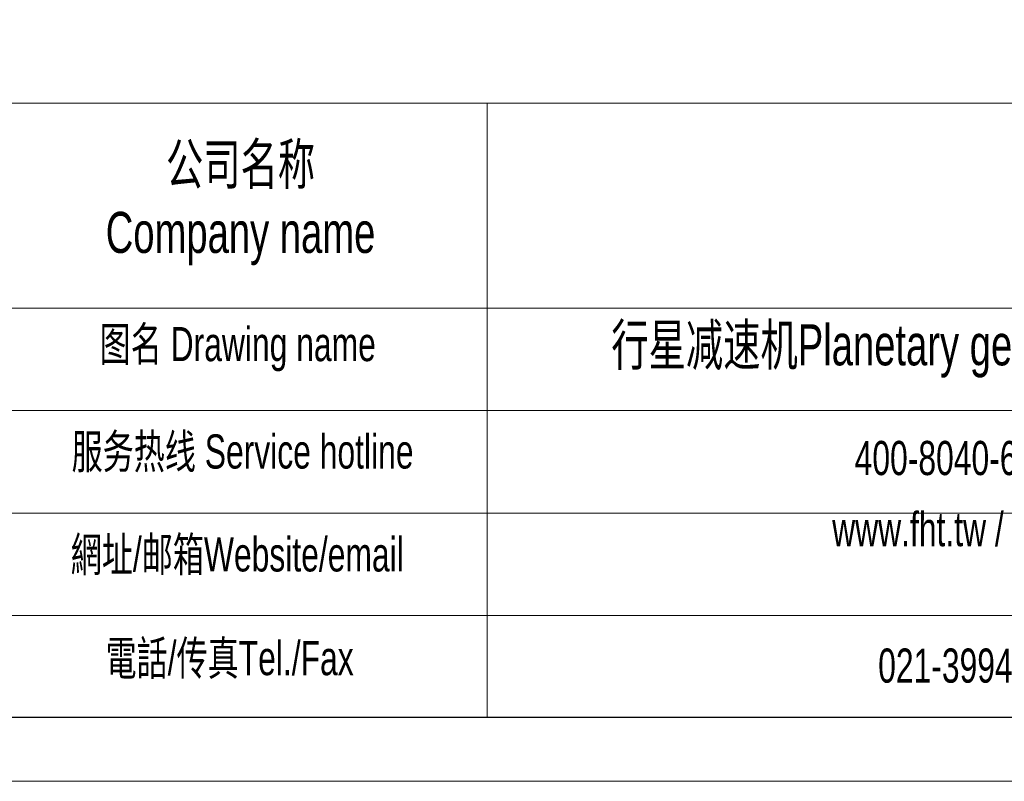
# Model space of a CAD drawing. Header units: millimetres. Extents: x 225 to 1476, y 239 to 1123.
# Tile 13 of 18: x 1084 to 1313, y 239 to 416. Entities that reach past the tile are written whole.
import ezdxf

# ---------------------------------------------------------------- set-up
doc = ezdxf.new("R2010")
doc.units = ezdxf.units.MM
doc.layers.add('SLD-0', color=7, linetype='Continuous', lineweight=18)
doc.layers.add('图框_外框线', color=7, linetype='Continuous', lineweight=18)
doc.styles.add('标准', font='arial.ttf', dxfattribs={"width": 0.667})

msp = doc.modelspace()

# ---------------------------------------------------------------- linework, layer by layer
at = {"layer": 'SLD-0'}
msp.add_line((444.2209, 277.849), (1460.9116, 277.849), dxfattribs=at)
at = {"layer": '图框_外框线'}
for p, q in [((336.4628, 397.0017), (1460.9116, 397.0017)), ((1192.2863, 397.0017), (1192.2863, 254.176)), ((336.4628, 349.3406), (1460.9116, 349.3406)), ((444.2209, 325.5101), (1460.9116, 325.5101)), ((444.2209, 301.6796), (1460.9116, 301.6796))]:
    msp.add_line(p, q, dxfattribs=at)
at = {"layer": '图框_外框线', "color": 3}
msp.add_lwpolyline([(226.069, 239.2983), (1475.7892, 239.2983), (1475.7892, 1123.0291), (226.069, 1123.0291)], close=True, dxfattribs=at)
at = {"layer": '图框_外框线', "color": 3, "lineweight": 25}
msp.add_lwpolyline([(300.4571, 254.176), (1460.9116, 254.176), (1460.9116, 1108.1515), (300.4571, 1108.1515)], close=True, dxfattribs=at)

# ---------------------------------------------------------------- texts
at = {"layer": 'SLD-0', "color": 1, "attachment_point": 2, "style": '标准'}
for s, insert, char_height, width in [('公司名称\\PCompany name', (1134.9716, 387.5938), 9.53221, 123.412352), ('图名 Drawing name', (1134.3201, 344.9478), 7.943508, 101.587016), ('  行星减速机Planetary gearbox：', (1280.7636, 345.5605), 9.53221, 149.919161), ('服务热线 Service hotline', (1135.4465, 319.9696), 7.943508, 113.177695), ('400-8040-668 / QQ:4008040668', (1331.257, 318.4518), 7.943508, 231.278486), ('www.fht.tw / www.3fgearmotor.com ', (1330.5246, 301.9065), 7.943508, 231.538842), ('網址/邮箱Website/email', (1134.2096, 296.037), 7.943508, 117.807328), ('電話/传真Tel./Fax', (1132.4299, 271.9179), 7.943508, 119.224205), ('021-39948832 /021-39948836 ', (1333.0285, 270.1811), 7.943508, 176.797421)]:
    msp.add_mtext(s, dxfattribs=dict(at, insert=insert, char_height=char_height, width=width))

# ---------------------------------------------------------------- next in the draw order: texts
at = {"layer": 'SLD-0', "color": 1, "char_height": 7.943508, "width": 133.849885, "attachment_point": 2, "style": '标准', "bg_fill": 2}
for s, insert in [('{\\fSimSun|b1|i0|c134|p2;14500 N}', (1038.6637, 362.4264)), ('{\\fSimSun|b1|i0|c134|p2;7250 N}', (1038.7253, 341.8414))]:
    msp.add_mtext(s, dxfattribs=dict(at, insert=insert))

doc.saveas('drawing.dxf')
